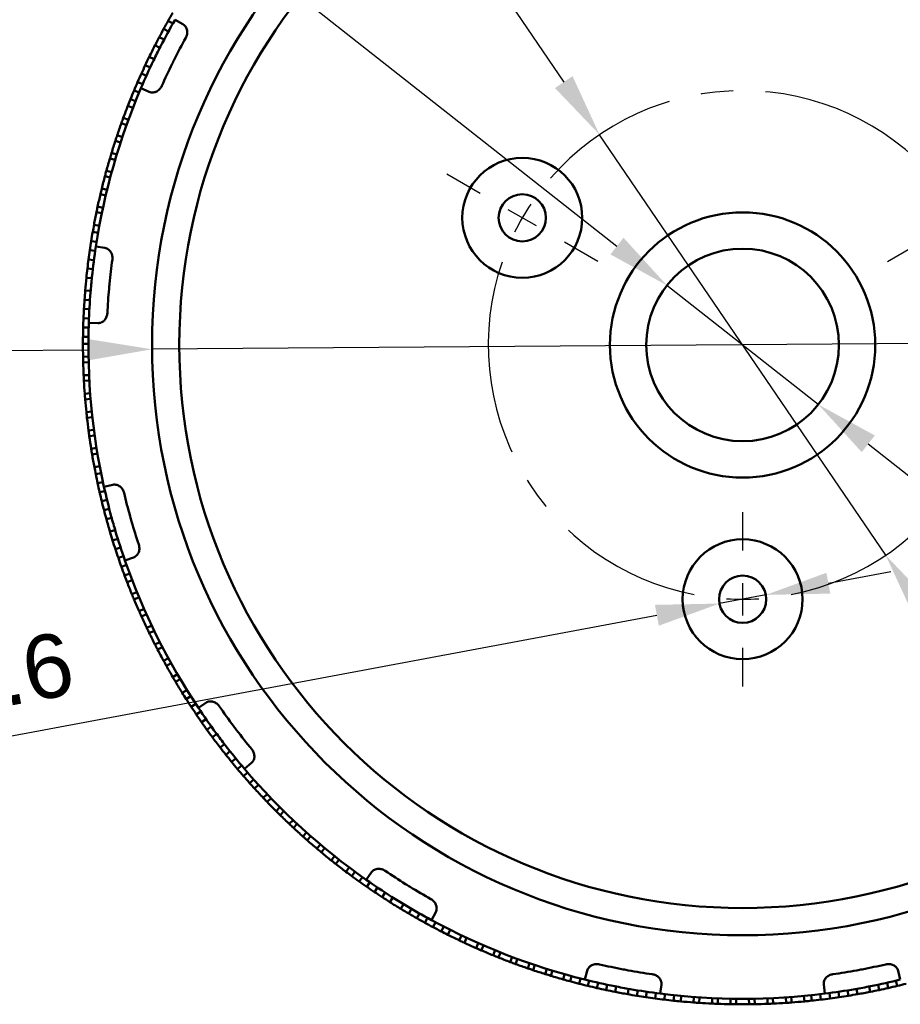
# Model space of a CAD drawing. Header units: millimetres. Extents: x 0 to 420, y 0 to 297.
# Tile 89 of 93: x 287 to 336, y 142 to 196. Entities that reach past the tile are written whole.
import ezdxf

# ---------------------------------------------------------------- set-up
doc = ezdxf.new("R2010")
doc.units = ezdxf.units.MM
doc.header["$LTSCALE"] = 0.75
doc.linetypes.add('CENTER2', pattern=[28.575, 19.05, -3.175, 3.175, -3.175])
for name, color, linetype, lineweight in [('FD_Dimensions', 7, 'Continuous', 25), ('Smart Centers', 7, 'CENTER2', 25), ('Visible', 7, 'Continuous', 50)]:
    doc.layers.add(name, color=color, linetype=linetype, lineweight=lineweight)
doc.styles.get("Standard").update_dxf_attribs({"font": 'arial.ttf'})
doc.dimstyles.new('Dim-ISO-25', dxfattribs={"dimtxt": 3.5, "dimasz": 3.5, "dimexe": 2.1, "dimexo": 2.1, "dimgap": 1.4, "dimtad": 1, "dimzin": 12, "dimdsep": 46, "dimtxsty": 'Standard', "dimcen": 0, "dimazin": 3, "dimtp": 0.1, "dimtm": 0.1, "dimtfac": 0.714286, "dimtmove": 0, "dimatfit": 3, "dimfxl": 1, "dimtzin": 12, "dimarcsym": 0})

# ---------------------------------------------------------------- blocks, each defined once
blk = doc.blocks.new('*D39')
at = {"layer": 'Defpoints', "color": 0, "transparency": 16777216}
for p in [(359.4189, 178.786752), (294.420636, 178.311657)]:
    blk.add_point(p, dxfattribs=at)
at = {"layer": 'FD_Dimensions', "color": 0, "lineweight": -2, "transparency": 16777216}
for p, q in [((359.4189, 178.786752), (294.420636, 178.311657)), ((362.918806, 178.812334), (366.418713, 178.837916)), ((269.337545, 178.128316), (290.920729, 178.286075))]:
    blk.add_line(p, q, dxfattribs=at)
at = {"layer": 'FD_Dimensions', "color": 0, "transparency": 16777216}
for points in [[(362.914542, 179.395652), (362.92307, 178.229016), (359.4189, 178.786752)], [(290.916466, 178.869393), (290.924993, 177.702758), (294.420636, 178.311657)]]:
    blk.add_solid(points, dxfattribs=at)
at = {"layer": 'FD_Dimensions', "color": 0, "transparency": 16777216, "insert": (275.137323, 181.455688), "char_height": 3.5, "attachment_point": 5, "rotation": 0.4187787}
blk.add_mtext('∅65', dxfattribs=at)
blk = doc.blocks.new('*D40')
at = {"layer": 'Defpoints', "color": 0, "transparency": 16777216}
for p in [(322.755249, 181.827433), (331.084287, 175.270976)]:
    blk.add_point(p, dxfattribs=at)
at = {"layer": 'FD_Dimensions', "color": 0, "lineweight": -2, "transparency": 16777216}
for p, q in [((277.408126, 217.523805), (320.005095, 183.992301)), ((331.084287, 175.270976), (322.755249, 181.827433)), ((333.834441, 173.106108), (336.584595, 170.941241))]:
    blk.add_line(p, q, dxfattribs=at)
at = {"layer": 'FD_Dimensions', "color": 0, "transparency": 16777216}
for points in [[(320.365906, 184.45066), (319.644283, 183.533942), (322.755249, 181.827433)], [(334.195252, 173.564467), (333.47363, 172.647749), (331.084287, 175.270976)]]:
    blk.add_solid(points, dxfattribs=at)
at = {"layer": 'FD_Dimensions', "color": 0, "transparency": 16777216, "insert": (285.606965, 215.250375), "char_height": 3.5, "attachment_point": 5, "rotation": 321.7908405}
blk.add_mtext('∅10.6', dxfattribs=at)
blk = doc.blocks.new('*D41')
at = {"layer": 'Defpoints', "color": 0, "transparency": 16777216}
for p in [(325.641934, 164.310162), (328.197601, 164.788247)]:
    blk.add_point(p, dxfattribs=at)
at = {"layer": 'FD_Dimensions', "color": 0, "lineweight": -2, "transparency": 16777216}
for p, q in [((331.637923, 165.431823), (335.078244, 166.075398)), ((328.197601, 164.788247), (325.641934, 164.310162)), ((279.050838, 155.594438), (322.201613, 163.666587))]:
    blk.add_line(p, q, dxfattribs=at)
at = {"layer": 'FD_Dimensions', "color": 0, "transparency": 16777216}
for points in [[(331.53066, 166.005209), (331.745185, 164.858436), (328.197601, 164.788247)], [(322.09435, 164.239974), (322.308875, 163.0932), (325.641934, 164.310162)]]:
    blk.add_solid(points, dxfattribs=at)
at = {"layer": 'FD_Dimensions', "color": 0, "transparency": 16777216, "insert": (284.825022, 160.016479), "char_height": 3.5, "attachment_point": 5, "rotation": 10.5957815}
blk.add_mtext('∅2.6', dxfattribs=at)
blk = doc.blocks.new('*U23')
at = {"layer": 'Smart Centers', "color": 0, "ltscale": 0.75, "transparency": 16777216}
for p, q in [((-14.444357, 8.339453), (-16.281278, 9.4)), ((-7.967434, 4.6), (-9.804355, 5.660547))]:
    blk.add_line(p, q, dxfattribs=at)
at = {"layer": 'Smart Centers', "color": 0, "linetype": 'Continuous', "ltscale": 0.75, "transparency": 16777216}
blk.add_line((-11.351022, 6.553516), (-12.897689, 7.446484), dxfattribs=at)
blk.add_arc((0, 0), 14, 146.344856, 153.655144, dxfattribs=at)
blk = doc.blocks.new('*U24')
at = {"layer": 'Smart Centers', "color": 0, "ltscale": 0.75, "transparency": 16777216}
for p, q in [((14.444357, 8.339453), (16.281278, 9.4)), ((7.967434, 4.6), (9.804355, 5.660547))]:
    blk.add_line(p, q, dxfattribs=at)
at = {"layer": 'Smart Centers', "color": 0, "linetype": 'Continuous', "ltscale": 0.75, "transparency": 16777216}
blk.add_line((11.351022, 6.553516), (12.897689, 7.446484), dxfattribs=at)
blk.add_arc((0, 0), 14, 26.344856, 33.655144, dxfattribs=at)
blk = doc.blocks.new('*U25')
at = {"layer": 'Smart Centers', "color": 0, "ltscale": 0.75, "transparency": 16777216}
for p, q in [((0, -9.2), (0, -11.321094)), ((0, -16.678906), (0, -18.8))]:
    blk.add_line(p, q, dxfattribs=at)
at = {"layer": 'Smart Centers', "color": 0, "linetype": 'Continuous', "ltscale": 0.75, "transparency": 16777216}
blk.add_line((0, -13.107031), (0, -14.892969), dxfattribs=at)
blk.add_arc((0, 0), 14, 266.344856, 273.655144, dxfattribs=at)
blk = doc.blocks.new('*U26')
at = {"layer": 'Smart Centers', "color": 0, "ltscale": 0.75, "transparency": 16777216}
for start, end in [(40.9804, 139.0196), (160.9804, 259.0196), (280.9804, 19.0196)]:
    blk.add_arc((0, 0), 14, start, end, dxfattribs=at)
for name in ['*U23', '*U24', '*U25']:
    blk.add_blockref(name, (0, 0), dxfattribs=at)
blk = doc.blocks.new('*D42')
at = {"layer": 'Defpoints', "color": 0, "transparency": 16777216}
for p in [(319.046593, 190.125608), (334.792942, 166.972801)]:
    blk.add_point(p, dxfattribs=at)
at = {"layer": 'FD_Dimensions', "color": 0, "lineweight": -2, "transparency": 16777216}
for p, q in [((295.453829, 224.815472), (317.078299, 193.019709)), ((334.792942, 166.972801), (319.046593, 190.125608)), ((336.761236, 164.0787), (338.72953, 161.184599))]:
    blk.add_line(p, q, dxfattribs=at)
at = {"layer": 'FD_Dimensions', "color": 0, "transparency": 16777216}
for points in [[(317.56065, 193.347758), (316.595949, 192.69166), (319.046593, 190.125608)], [(337.243586, 164.406749), (336.278886, 163.750651), (334.792942, 166.972801)]]:
    blk.add_solid(points, dxfattribs=at)
at = {"layer": 'FD_Dimensions', "color": 0, "transparency": 16777216, "insert": (301.439897, 221.854955), "char_height": 3.5, "attachment_point": 5, "rotation": 304.2198488}
blk.add_mtext('∅28', dxfattribs=at)

msp = doc.modelspace()

# ---------------------------------------------------------------- linework, layer by layer
at = {"layer": 'Visible', "extrusion": (0, 1, 0)}
for p, q in [((295.307, 196.391), (295.568, 196.243)), ((295.689, 196.456), (296.125, 196.206)), ((295.06, 195.946), (295.323, 195.802)), ((294.819, 195.497), (295.084, 195.357)), ((294.584, 195.045), (294.851, 194.908)), ((294.54, 194.282), (294.27, 194.413)), ((294.322, 193.826), (294.05, 193.953)), ((293.906, 192.905), (293.631, 193.025)), ((294.111, 193.367), (293.837, 193.491)), ((293.708, 192.441), (293.431, 192.556)), ((293.809, 192.681), (294.272, 192.483)), ((293.516, 191.973), (293.238, 192.085)), ((293.091, 191.714), (293.371, 191.605)), ((293.123, 190.95), (292.842, 191.054)), ((292.735, 190.759), (293.017, 190.658)), ((292.406, 189.795), (292.691, 189.702)), ((292.788, 189.997), (292.504, 190.092)), ((292.104, 188.822), (292.391, 188.737)), ((292.481, 189.035), (292.194, 189.122)), ((292.2, 188.064), (291.911, 188.143)), ((291.829, 187.841), (292.119, 187.764)), ((291.947, 187.086), (291.655, 187.157)), ((291.582, 186.853), (291.874, 186.784)), ((291.721, 186.101), (291.428, 186.164)), ((291.363, 185.858), (291.657, 185.797)), ((291.523, 185.111), (291.228, 185.165)), ((291.157, 184.772), (291.453, 184.721)), ((290.997, 183.766), (291.294, 183.723)), ((291.073, 184.27), (291.37, 184.223)), ((291.329, 183.965), (291.826, 183.889)), ((290.927, 183.262), (291.224, 183.223)), ((290.864, 182.756), (291.162, 182.721)), ((290.809, 182.25), (291.107, 182.219)), ((291.043, 181.522), (290.744, 181.547)), ((290.973, 180.514), (290.674, 180.531)), ((291.005, 181.019), (290.705, 181.039)), ((290.949, 180.01), (290.65, 180.022)), ((290.932, 179.505), (290.633, 179.513)), ((290.94, 179.766), (291.443, 179.749)), ((290.923, 179), (290.623, 179.004)), ((290.62, 178.604), (290.92, 178.604)), ((290.926, 177.904), (290.626, 177.899)), ((290.633, 177.586), (290.932, 177.594)), ((290.958, 176.894), (290.658, 176.881)), ((290.674, 176.568), (290.973, 176.584)), ((291.018, 175.886), (290.719, 175.864)), ((290.744, 175.551), (291.043, 175.576)), ((291.107, 174.879), (290.809, 174.849)), ((290.842, 174.537), (291.14, 174.571)), ((291.224, 173.876), (290.927, 173.837)), ((290.969, 173.527), (291.266, 173.568)), ((291.37, 172.876), (291.073, 172.829)), ((291.124, 172.52), (291.42, 172.57)), ((291.543, 171.881), (291.248, 171.825)), ((291.324, 171.433), (291.618, 171.492)), ((291.427, 170.934), (291.721, 170.997)), ((291.776, 170.742), (292.267, 170.851)), ((291.538, 170.437), (291.83, 170.504)), ((291.655, 169.941), (291.947, 170.013)), ((291.779, 169.447), (292.07, 169.523)), ((291.911, 168.955), (292.2, 169.034)), ((292.391, 168.361), (292.104, 168.277)), ((292.538, 167.878), (292.251, 167.789)), ((292.691, 167.396), (292.406, 167.304)), ((292.851, 166.917), (292.567, 166.82)), ((293.017, 166.44), (292.735, 166.339)), ((292.931, 166.686), (293.405, 166.852)), ((293.191, 165.966), (292.91, 165.861)), ((293.051, 165.488), (293.331, 165.596)), ((293.589, 164.945), (293.311, 164.832)), ((293.431, 164.542), (293.708, 164.658)), ((293.984, 164.015), (293.71, 163.894)), ((293.837, 163.608), (294.111, 163.732)), ((294.405, 163.097), (294.134, 162.968)), ((294.27, 162.686), (294.539, 162.817)), ((294.851, 162.19), (294.584, 162.054)), ((294.728, 161.776), (294.994, 161.914)), ((295.323, 161.297), (295.06, 161.153)), ((295.211, 160.879), (295.473, 161.025)), ((295.82, 160.417), (295.56, 160.266)), ((295.719, 159.996), (295.977, 160.149)), ((296.341, 159.551), (296.086, 159.393)), ((296.298, 159.055), (296.551, 159.216)), ((296.97, 158.574), (297.388, 158.853)), ((296.575, 158.627), (296.826, 158.792)), ((296.858, 158.203), (297.106, 158.372)), ((297.146, 157.784), (297.392, 157.955)), ((297.44, 157.368), (297.684, 157.543)), ((297.74, 156.956), (297.982, 157.135)), ((298.403, 156.576), (298.166, 156.393)), ((298.714, 156.178), (298.479, 155.992)), ((299.031, 155.785), (298.799, 155.595)), ((299.353, 155.396), (299.124, 155.203)), ((299.511, 155.209), (299.894, 155.535)), ((299.681, 155.011), (299.454, 154.815)), ((300.014, 154.631), (299.79, 154.432)), ((300.057, 154.135), (300.279, 154.337)), ((300.754, 153.823), (300.536, 153.617)), ((300.752, 153.391), (300.969, 153.599)), ((301.458, 153.099), (301.246, 152.887)), ((301.469, 152.666), (301.679, 152.88)), ((302.183, 152.394), (301.976, 152.176)), ((302.205, 151.962), (302.409, 152.182)), ((302.926, 151.711), (302.726, 151.487)), ((302.961, 151.279), (303.159, 151.504)), ((303.689, 151.048), (303.495, 150.819)), ((303.735, 150.618), (303.927, 150.848)), ((304.47, 150.407), (304.283, 150.172)), ((304.528, 149.978), (304.713, 150.214)), ((305.268, 149.788), (305.088, 149.548)), ((305.408, 149.31), (305.586, 149.551)), ((305.821, 149.011), (305.995, 149.255)), ((306.208, 149.104), (306.497, 149.515)), ((306.237, 148.718), (306.408, 148.964)), ((306.658, 148.43), (306.825, 148.679)), ((307.083, 148.149), (307.247, 148.4)), ((307.511, 147.874), (307.672, 148.127)), ((308.266, 147.759), (308.111, 147.502)), ((308.7, 147.5), (308.549, 147.241)), ((309.138, 147.247), (308.99, 146.987)), ((309.579, 147.001), (309.434, 146.738)), ((309.794, 146.884), (310.033, 147.326)), ((310.023, 146.761), (309.882, 146.496)), ((310.471, 146.527), (310.334, 146.26)), ((310.69, 146.079), (310.824, 146.348)), ((311.453, 146.041), (311.324, 145.77)), ((311.608, 145.637), (311.734, 145.909)), ((312.371, 145.62), (312.25, 145.345)), ((312.537, 145.22), (312.656, 145.495)), ((313.301, 145.224), (313.188, 144.947)), ((313.478, 144.83), (313.589, 145.108)), ((314.242, 144.855), (314.136, 144.575)), ((314.43, 144.466), (314.533, 144.747)), ((315.192, 144.513), (315.095, 144.229)), ((315.391, 144.129), (315.486, 144.413)), ((316.152, 144.197), (316.062, 143.911)), ((316.362, 143.819), (316.449, 144.106)), ((317.12, 143.909), (317.039, 143.62)), ((317.423, 143.513), (317.502, 143.803)), ((317.916, 143.384), (317.99, 143.674)), ((318.243, 143.61), (318.365, 144.098)), ((335.596, 143.61), (335.475, 144.098)), ((318.41, 143.261), (318.481, 143.552)), ((318.906, 143.145), (318.973, 143.437)), ((319.404, 143.036), (319.466, 143.329)), ((319.903, 142.934), (319.961, 143.228)), ((322.389, 142.835), (322.452, 143.334)), ((331.451, 142.835), (331.387, 143.334)), ((333.878, 143.228), (333.936, 142.934)), ((334.373, 143.329), (334.435, 143.036)), ((334.867, 143.437), (334.933, 143.145)), ((335.359, 143.552), (335.429, 143.261)), ((320.649, 143.1), (320.597, 142.804)), ((321.147, 143.015), (321.099, 142.719)), ((321.646, 142.938), (321.602, 142.641)), ((322.146, 142.867), (322.107, 142.57)), ((322.648, 142.804), (322.612, 142.506)), ((323.15, 142.747), (323.118, 142.449)), ((323.515, 142.409), (323.544, 142.708)), ((324.241, 142.649), (324.219, 142.35)), ((324.531, 142.328), (324.551, 142.627)), ((325.249, 142.588), (325.235, 142.288)), ((325.548, 142.275), (325.56, 142.575)), ((328.28, 142.575), (328.291, 142.275)), ((328.604, 142.288), (328.59, 142.588)), ((329.289, 142.627), (329.308, 142.328)), ((329.621, 142.35), (329.598, 142.649)), ((330.296, 142.708), (330.324, 142.409)), ((330.721, 142.449), (330.69, 142.747)), ((331.227, 142.506), (331.192, 142.804)), ((331.733, 142.57), (331.693, 142.867)), ((332.237, 142.641), (332.193, 142.938)), ((332.74, 142.719), (332.692, 143.015)), ((333.243, 142.804), (333.19, 143.1)), ((326.259, 142.555), (326.254, 142.255)), ((326.567, 142.251), (326.57, 142.551)), ((327.27, 142.551), (327.272, 142.251)), ((327.586, 142.255), (327.58, 142.555))]:
    msp.add_line(p, q, dxfattribs=at)
at = {"layer": 'Visible'}
for centre, radius in [((326.92, 178.549), 32.5), ((326.92, 178.549), 31), ((314.795, 185.549), 3.3), ((314.795, 185.549), 1.3), ((326.92, 178.549), 7.3), ((326.92, 164.549), 3.3), ((326.92, 164.549), 1.3)]:
    msp.add_circle(centre, radius, dxfattribs=at)
at = {"layer": 'Visible', "extrusion": (1e-16, 0, -1)}
msp.add_circle((-326.92, 178.549), 5.3, dxfattribs=at)
for centre, radius, start, end in [((-326.906, 178.557), 36.284, 29.4395, 30.2439), ((-326.906, 178.557), 36.284, 28.6354, 29.4398), ((-326.906, 178.557), 36.284, 27.8314, 28.6358), ((-326.906, 178.556), 36.284, 27.0274, 27.8318), ((-326.92, 178.549), 35, 26.7064, 28.8934), ((-326.92, 178.549), 36, 25.7864, 27.1548), ((-326.92, 178.549), 35, 26.2348, 26.4706), ((-326.92, 178.549), 35, 26.4706, 26.7064), ((-326.92, 178.549), 35, 24.0478, 26.2348), ((-326.932, 178.544), 36.314, 22.6979, 23.5016), ((-326.932, 178.544), 36.314, 23.5019, 24.3057), ((-326.92, 178.549), 36, 8.6521, 23.1126), ((-326.933, 178.544), 36.314, 21.8939, 22.6976), ((-326.936, 178.543), 36.318, 21.2636, 21.8936), ((-326.92, 178.549), 36.3, 10.5015, 11.6152), ((-326.918, 178.55), 36.298, 9.8711, 10.5014), ((-326.904, 178.552), 36.284, 9.067, 9.8714), ((-326.904, 178.551), 36.284, 7.459, 8.2634), ((-326.904, 178.552), 36.284, 8.263, 9.0674), ((-326.92, 178.549), 35, 5.5299, 7.7169), ((-326.92, 178.549), 36.3, 4.7375, 5.8512), ((-326.92, 178.549), 36, 4.6099, 5.9783), ((-326.92, 178.549), 35, 2.8714, 5.0583), ((-326.92, 178.549), 35, 5.0583, 5.2941), ((-326.92, 178.549), 35, 5.2941, 5.5299), ((-326.934, 178.549), 36.314, 2.3255, 3.1292), ((-326.934, 178.549), 36.314, 1.5214, 2.3252), ((-326.934, 178.549), 36.314, 0.7174, 1.5211), ((-326.92, 178.549), 36, 347.4756, 1.9362), ((-326.937, 178.549), 36.318, 0.0871, 0.7171), ((-326.92, 178.549), 36.3, 355.7573, 356.871), ((-326.92, 178.549), 36.3, 354.1492, 355.2629), ((-326.918, 178.549), 36.298, 348.6946, 349.3249), ((-326.904, 178.546), 36.284, 347.8905, 348.6949), ((-326.904, 178.546), 36.284, 347.0865, 347.8909), ((-326.904, 178.546), 36.284, 346.2825, 347.0869), ((-326.92, 178.549), 35, 344.3535, 346.5404), ((-326.904, 178.545), 36.284, 345.4785, 346.2829), ((-326.92, 178.549), 36.3, 343.561, 344.6747), ((-326.92, 178.549), 36, 343.4335, 344.8018), ((-326.92, 178.549), 35, 344.1176, 344.3535), ((-326.92, 178.549), 35, 343.8818, 344.1176), ((-326.92, 178.549), 35, 341.6949, 343.8818), ((-326.933, 178.554), 36.314, 341.149, 341.9527), ((-326.933, 178.554), 36.314, 340.345, 341.1487), ((-326.92, 178.549), 36, 326.2991, 340.7597), ((-326.933, 178.554), 36.314, 339.541, 340.3447), ((-326.936, 178.556), 36.318, 338.9107, 339.5406), ((-326.92, 178.549), 36.3, 332.9728, 334.0865), ((-326.92, 178.549), 36.3, 329.7566, 330.8703), ((-326.918, 178.548), 36.298, 327.5182, 328.1485), ((-326.907, 178.541), 36.284, 326.7141, 327.5185), ((-326.907, 178.541), 36.284, 325.91, 326.7144), ((-326.92, 178.549), 35, 323.177, 325.3639), ((-326.907, 178.54), 36.284, 325.106, 325.9104), ((-326.907, 178.54), 36.284, 323.498, 324.3024), ((-326.92, 178.549), 35, 322.9412, 323.177), ((-326.92, 178.549), 35, 322.7053, 322.9412), ((-326.92, 178.549), 35, 320.5184, 322.7053), ((-326.92, 178.549), 36.3, 322.3845, 323.4982), ((-326.93, 178.558), 36.314, 319.9725, 320.7763), ((-326.93, 178.558), 36.314, 319.1685, 319.9722), ((-326.92, 178.549), 36, 305.1227, 319.5832), ((-326.93, 178.558), 36.314, 318.3645, 319.1682), ((-326.933, 178.561), 36.318, 317.7342, 318.3641), ((-326.92, 178.549), 36.3, 315.0124, 316.1261), ((-326.902, 178.531), 36.275, 314.5177, 315.0124), ((-326.92, 178.549), 36.3, 313.4043, 314.518), ((-326.92, 178.549), 36.3, 311.7963, 312.91), ((-326.903, 178.53), 36.275, 311.3016, 311.7963), ((-326.92, 178.549), 36.3, 310.1882, 311.3019), ((-326.92, 178.549), 36.3, 308.5802, 309.6939), ((-326.904, 178.529), 36.275, 308.0855, 308.5802), ((-326.92, 178.549), 36.3, 306.9721, 308.0858), ((-326.919, 178.548), 36.298, 306.3417, 306.972), ((-326.91, 178.536), 36.284, 305.5376, 306.342), ((-326.92, 178.549), 35, 302.0005, 304.1875), ((-326.911, 178.536), 36.284, 304.7336, 305.538), ((-326.911, 178.536), 36.284, 303.9295, 304.7339), ((-326.92, 178.549), 35, 301.7647, 302.0005), ((-326.92, 178.549), 35, 301.5289, 301.7647), ((-326.92, 178.549), 35, 299.3419, 301.5289), ((-326.911, 178.536), 36.284, 303.1255, 303.9299), ((-326.911, 178.536), 36.284, 302.3215, 303.1259), ((-326.92, 178.549), 36, 301.0805, 302.4489), ((-326.92, 178.549), 36.3, 301.208, 302.3218), ((-326.927, 178.561), 36.314, 300.4041, 301.2078), ((-326.927, 178.561), 36.314, 299.6001, 300.4038), ((-326.926, 178.561), 36.314, 298.7961, 299.5998), ((-326.926, 178.561), 36.314, 297.992, 298.7958), ((-326.92, 178.549), 36, 283.9462, 298.4068), ((-326.926, 178.561), 36.314, 297.188, 297.9917), ((-326.928, 178.565), 36.318, 296.5577, 297.1877), ((-326.92, 178.549), 36.3, 295.444, 296.5577), ((-326.92, 178.549), 36.3, 293.8359, 294.9496), ((-326.909, 178.526), 36.275, 293.3412, 293.8359), ((-326.92, 178.549), 36.3, 292.2279, 293.3416), ((-326.91, 178.526), 36.275, 291.7332, 292.2279), ((-326.92, 178.549), 36.3, 290.6198, 291.7335), ((-326.92, 178.549), 36.3, 289.0118, 290.1255), ((-326.92, 178.549), 35, 280.8241, 283.011), ((-326.92, 178.549), 35, 256.989, 259.1759), ((-326.92, 178.549), 36.3, 287.4037, 288.5174), ((-326.92, 178.549), 36.3, 285.7956, 286.9094), ((-326.92, 178.549), 35, 280.5882, 280.8241), ((-326.92, 178.549), 35, 280.3524, 280.5882), ((-326.92, 178.549), 35, 278.1655, 280.3524), ((-326.92, 178.549), 35, 259.6476, 261.8345), ((-326.92, 178.549), 35, 259.4118, 259.6476), ((-326.92, 178.549), 35, 259.1759, 259.4118), ((-326.919, 178.548), 36.298, 285.1652, 285.7955), ((-326.916, 178.534), 36.284, 284.3611, 285.1655), ((-326.916, 178.534), 36.284, 283.5571, 284.3615), ((-326.916, 178.534), 36.284, 282.7531, 283.5575), ((-326.916, 178.534), 36.284, 281.9491, 282.7534), ((-326.92, 178.549), 36, 279.904, 281.2724), ((-326.92, 178.549), 36, 258.7276, 260.096), ((-326.917, 178.563), 36.314, 257.2471, 258.0509), ((-326.917, 178.563), 36.314, 256.4431, 257.2468), ((-326.916, 178.563), 36.314, 255.6391, 256.4428), ((-326.917, 178.534), 36.284, 281.145, 281.9494), ((-326.92, 178.549), 36.3, 280.0316, 281.1453), ((-326.922, 178.563), 36.314, 279.2276, 280.0314), ((-326.922, 178.563), 36.314, 278.4236, 279.2273), ((-326.922, 178.563), 36.314, 277.6196, 278.4233), ((-326.921, 178.563), 36.314, 276.8156, 277.6193), ((-326.92, 178.549), 36, 262.7697, 277.2303), ((-326.922, 178.534), 36.284, 262.3806, 263.185), ((-326.922, 178.534), 36.284, 261.5766, 262.381), ((-326.922, 178.534), 36.284, 260.7726, 261.577), ((-326.922, 178.534), 36.284, 259.9686, 260.773), ((-326.92, 178.549), 36.3, 258.8551, 259.9688), ((-326.917, 178.563), 36.314, 258.0512, 258.8549), ((-326.921, 178.563), 36.314, 276.0115, 276.8153), ((-326.921, 178.567), 36.318, 275.3813, 276.0112), ((-326.92, 178.549), 36.3, 274.2675, 275.3812), ((-326.92, 178.549), 36.3, 272.6594, 273.7732), ((-326.92, 178.549), 36.3, 271.0514, 272.1651), ((-326.92, 178.549), 36.3, 269.4433, 270.557), ((-326.92, 178.549), 36.3, 267.8353, 268.949), ((-326.921, 178.524), 36.275, 267.3406, 267.8353), ((-326.92, 178.549), 36.3, 266.2272, 267.3409), ((-326.92, 178.549), 36.3, 264.6192, 265.7329), ((-326.92, 178.548), 36.298, 263.9887, 264.619), ((-326.921, 178.534), 36.284, 263.1847, 263.9891)]:
    msp.add_arc(centre, radius, start, end, dxfattribs=at)
at = {"layer": 'Visible'}
for centre, radius, start, end in [((326.92, 178.549), 36.3, 152.9724, 154.0861), ((326.932, 178.543), 36.314, 154.0863, 154.89), ((326.932, 178.543), 36.314, 154.8903, 155.694), ((326.92, 178.549), 36.3, 158.7364, 159.8501), ((326.92, 178.549), 36.3, 160.3445, 161.4582), ((326.92, 178.549), 36.3, 161.9525, 163.0663), ((326.92, 178.549), 36.3, 163.5606, 164.6743), ((326.92, 178.549), 36.3, 165.1687, 166.2824), ((326.92, 178.549), 36.3, 166.7767, 167.8904), ((326.904, 178.551), 36.284, 172.5407, 173.3451), ((326.904, 178.551), 36.284, 173.3447, 174.1491), ((326.934, 178.548), 36.314, 175.2627, 176.0665), ((326.934, 178.548), 36.314, 176.0668, 176.8705), ((326.92, 178.549), 36.3, 179.9129, 181.0266), ((326.92, 178.549), 36.3, 181.521, 182.6347), ((326.92, 178.549), 36.3, 186.3451, 187.4588), ((326.92, 178.549), 36.3, 187.9532, 189.0669), ((326.92, 178.549), 36.3, 189.5612, 190.6749), ((326.905, 178.545), 36.284, 194.5212, 195.3256), ((326.933, 178.553), 36.314, 196.4392, 197.2429), ((326.933, 178.553), 36.314, 197.2432, 198.047), ((326.92, 178.549), 36.3, 201.0894, 202.2031), ((326.92, 178.549), 36.3, 202.6974, 203.8111), ((326.92, 178.549), 36.3, 204.3055, 205.4192), ((326.92, 178.549), 36.3, 207.5216, 208.6353), ((326.92, 178.549), 36.3, 210.7377, 211.8514), ((326.907, 178.54), 36.284, 214.8936, 215.698), ((326.92, 178.549), 36, 216.3746, 217.743), ((326.931, 178.558), 36.314, 217.6157, 218.4194), ((326.931, 178.558), 36.314, 218.4197, 219.2234), ((326.92, 178.549), 36.3, 222.2658, 223.3796)]:
    msp.add_arc(centre, radius, start, end, dxfattribs=at)
for points in [[(294.888, 194.979), (295.143, 195.478), (295.411, 195.97), (295.689, 196.456)], [(293.809, 192.681), (294.029, 193.196), (294.261, 193.706), (294.505, 194.21)], [(291.116, 182.299), (291.174, 182.856), (291.245, 183.411), (291.329, 183.965)], [(290.94, 179.766), (290.959, 180.325), (290.991, 180.884), (291.036, 181.443)], [(292.179, 169.112), (292.032, 169.652), (291.898, 170.196), (291.776, 170.742)], [(292.931, 166.686), (292.746, 167.215), (292.574, 167.748), (292.414, 168.285)], [(297.934, 157.199), (297.602, 157.65), (297.28, 158.108), (296.97, 158.574)], [(299.511, 155.209), (299.148, 155.635), (298.795, 156.07), (298.452, 156.513)], [(307.604, 148.17), (307.132, 148.47), (306.666, 148.782), (306.208, 149.104)], [(309.794, 146.884), (309.301, 147.15), (308.815, 147.428), (308.335, 147.717)], [(319.883, 143.244), (319.334, 143.353), (318.787, 143.475), (318.243, 143.61)], [(335.596, 143.61), (335.053, 143.475), (334.506, 143.353), (333.957, 143.244)], [(322.389, 142.835), (321.833, 142.906), (321.279, 142.989), (320.728, 143.086)], [(333.112, 143.086), (332.56, 142.989), (332.006, 142.906), (331.451, 142.835)]]:
    msp.add_open_spline(points, degree=3, dxfattribs=at)
for points, knots in [([(296.125, 196.206), (296.156, 196.188), (296.184, 196.167), (296.236, 196.117), (296.26, 196.088), (296.316, 195.998), (296.34, 195.934), (296.363, 195.795), (296.361, 195.721), (296.333, 195.583), (296.309, 195.52), (296.277, 195.461)], [-0.08452116, -0.08452116, -0.08452116, -0.08452116, -0.07395604, -0.07395604, -0.06254167, -0.06254167, -0.04214359, -0.04214359, -0.02020972, -0.02020972, -0.00000001, -0.00000001, -0.00000001, -0.00000001]), ([(294.958, 192.812), (294.93, 192.751), (294.894, 192.694), (294.801, 192.589), (294.744, 192.542), (294.619, 192.477), (294.554, 192.456), (294.448, 192.447), (294.41, 192.448), (294.338, 192.46), (294.304, 192.47), (294.272, 192.483)], [-0.08410092, -0.08410092, -0.08410092, -0.08410092, -0.06414874, -0.06414874, -0.04230709, -0.04230709, -0.02199015, -0.02199015, -0.01056836, -0.01056836, 0, 0, 0, 0]), ([(292.735, 190.759), (292.737, 190.766), (292.74, 190.772), (292.757, 190.822), (292.773, 190.866), (292.804, 190.951), (292.819, 190.993), (292.837, 191.041), (292.839, 191.048), (292.842, 191.054)], [-0.0402445, -0.0402445, -0.0402445, -0.0402445, -0.03948019, -0.03948019, -0.03376094, -0.03376094, -0.02744024, -0.02744024, -0.02641171, -0.02641171, -0.02641171, -0.02641171]), ([(292.406, 189.795), (292.408, 189.802), (292.41, 189.808), (292.427, 189.859), (292.441, 189.903), (292.469, 189.989), (292.484, 190.031), (292.5, 190.08), (292.502, 190.086), (292.504, 190.092)], [-0.040241, -0.040241, -0.040241, -0.040241, -0.03947669, -0.03947669, -0.0337578, -0.0337578, -0.02743813, -0.02743813, -0.02640984, -0.02640984, -0.02640984, -0.02640984]), ([(292.104, 188.822), (292.106, 188.829), (292.108, 188.836), (292.123, 188.886), (292.136, 188.931), (292.162, 189.017), (292.175, 189.061), (292.19, 189.109), (292.192, 189.116), (292.194, 189.122)], [-0.04023976, -0.04023976, -0.04023976, -0.04023976, -0.03947546, -0.03947546, -0.03375676, -0.03375676, -0.02743742, -0.02743742, -0.02640917, -0.02640917, -0.02640917, -0.02640917]), ([(291.829, 187.841), (291.831, 187.848), (291.833, 187.855), (291.846, 187.906), (291.858, 187.951), (291.882, 188.038), (291.894, 188.081), (291.907, 188.131), (291.909, 188.137), (291.911, 188.143)], [-0.0402406, -0.0402406, -0.0402406, -0.0402406, -0.03947627, -0.03947627, -0.03375732, -0.03375732, -0.02743778, -0.02743778, -0.02640948, -0.02640948, -0.02640948, -0.02640948]), ([(291.582, 186.853), (291.584, 186.86), (291.585, 186.866), (291.598, 186.918), (291.608, 186.963), (291.629, 187.051), (291.64, 187.095), (291.652, 187.144), (291.654, 187.151), (291.655, 187.157)], [-0.04024395, -0.04024395, -0.04024395, -0.04024395, -0.03947957, -0.03947957, -0.03375998, -0.03375998, -0.0274396, -0.0274396, -0.02641114, -0.02641114, -0.02641114, -0.02641114]), ([(291.363, 185.858), (291.365, 185.865), (291.366, 185.871), (291.377, 185.923), (291.386, 185.969), (291.405, 186.057), (291.414, 186.101), (291.425, 186.151), (291.426, 186.158), (291.428, 186.164)], [-0.04024507, -0.04024507, -0.04024507, -0.04024507, -0.03948069, -0.03948069, -0.03376085, -0.03376085, -0.02744022, -0.02744022, -0.02641173, -0.02641173, -0.02641173, -0.02641173]), ([(291.826, 183.889), (291.861, 183.884), (291.895, 183.874), (291.962, 183.847), (291.995, 183.828), (292.08, 183.765), (292.125, 183.713), (292.196, 183.592), (292.221, 183.522), (292.245, 183.384), (292.246, 183.316), (292.237, 183.249)], [-0.08452116, -0.08452116, -0.08452116, -0.08452116, -0.07395604, -0.07395604, -0.06254167, -0.06254167, -0.04214359, -0.04214359, -0.02020972, -0.02020972, -0.00000001, -0.00000001, -0.00000001, -0.00000001]), ([(291.964, 180.302), (291.96, 180.236), (291.947, 180.169), (291.899, 180.038), (291.862, 179.974), (291.769, 179.868), (291.716, 179.825), (291.621, 179.778), (291.585, 179.766), (291.513, 179.75), (291.478, 179.747), (291.443, 179.749)], [-0.08410092, -0.08410092, -0.08410092, -0.08410092, -0.06414874, -0.06414874, -0.04230709, -0.04230709, -0.02199015, -0.02199015, -0.01056836, -0.01056836, 0, 0, 0, 0]), ([(290.633, 177.586), (290.632, 177.593), (290.632, 177.6), (290.631, 177.653), (290.63, 177.699), (290.628, 177.789), (290.627, 177.835), (290.626, 177.885), (290.626, 177.892), (290.626, 177.899)], [-0.0402445, -0.0402445, -0.0402445, -0.0402445, -0.03948019, -0.03948019, -0.03376094, -0.03376094, -0.02744024, -0.02744024, -0.02641171, -0.02641171, -0.02641171, -0.02641171]), ([(290.674, 176.568), (290.673, 176.575), (290.673, 176.582), (290.67, 176.635), (290.668, 176.681), (290.663, 176.771), (290.661, 176.816), (290.659, 176.867), (290.658, 176.874), (290.658, 176.881)], [-0.040241, -0.040241, -0.040241, -0.040241, -0.03947669, -0.03947669, -0.0337578, -0.0337578, -0.02743813, -0.02743813, -0.02640984, -0.02640984, -0.02640984, -0.02640984]), ([(290.744, 175.551), (290.743, 175.559), (290.743, 175.565), (290.738, 175.618), (290.735, 175.665), (290.727, 175.755), (290.724, 175.8), (290.72, 175.85), (290.72, 175.857), (290.719, 175.864)], [-0.04023976, -0.04023976, -0.04023976, -0.04023976, -0.03947546, -0.03947546, -0.03375676, -0.03375676, -0.02743742, -0.02743742, -0.02640917, -0.02640917, -0.02640917, -0.02640917]), ([(290.842, 174.537), (290.841, 174.545), (290.841, 174.551), (290.835, 174.604), (290.83, 174.651), (290.82, 174.74), (290.815, 174.785), (290.81, 174.835), (290.81, 174.842), (290.809, 174.849)], [-0.0402406, -0.0402406, -0.0402406, -0.0402406, -0.03947627, -0.03947627, -0.03375732, -0.03375732, -0.02743778, -0.02743778, -0.02640948, -0.02640948, -0.02640948, -0.02640948]), ([(290.969, 173.527), (290.968, 173.534), (290.967, 173.54), (290.96, 173.593), (290.953, 173.639), (290.941, 173.728), (290.935, 173.773), (290.929, 173.824), (290.928, 173.83), (290.927, 173.837)], [-0.04024395, -0.04024395, -0.04024395, -0.04024395, -0.03947957, -0.03947957, -0.03375998, -0.03375998, -0.0274396, -0.0274396, -0.02641114, -0.02641114, -0.02641114, -0.02641114]), ([(291.124, 172.52), (291.123, 172.527), (291.122, 172.533), (291.113, 172.586), (291.105, 172.632), (291.091, 172.721), (291.083, 172.765), (291.075, 172.816), (291.074, 172.822), (291.073, 172.829)], [-0.04024507, -0.04024507, -0.04024507, -0.04024507, -0.03948069, -0.03948069, -0.03376085, -0.03376085, -0.02744022, -0.02744022, -0.02641173, -0.02641173, -0.02641173, -0.02641173]), ([(292.267, 170.851), (292.301, 170.859), (292.336, 170.862), (292.409, 170.861), (292.447, 170.855), (292.548, 170.827), (292.609, 170.795), (292.719, 170.708), (292.768, 170.652), (292.84, 170.531), (292.865, 170.468), (292.881, 170.403)], [-0.08452116, -0.08452116, -0.08452116, -0.08452116, -0.07395604, -0.07395604, -0.06254167, -0.06254167, -0.04214359, -0.04214359, -0.02020972, -0.02020972, -0.00000001, -0.00000001, -0.00000001, -0.00000001]), ([(293.691, 167.557), (293.712, 167.493), (293.723, 167.426), (293.726, 167.287), (293.714, 167.213), (293.667, 167.081), (293.632, 167.022), (293.56, 166.944), (293.531, 166.919), (293.47, 166.879), (293.438, 166.863), (293.405, 166.852)], [-0.08410092, -0.08410092, -0.08410092, -0.08410092, -0.06414874, -0.06414874, -0.04230709, -0.04230709, -0.02199015, -0.02199015, -0.01056836, -0.01056836, 0, 0, 0, 0]), ([(293.431, 164.542), (293.428, 164.549), (293.426, 164.555), (293.405, 164.604), (293.387, 164.647), (293.353, 164.73), (293.336, 164.772), (293.316, 164.819), (293.314, 164.826), (293.311, 164.832)], [-0.0402445, -0.0402445, -0.0402445, -0.0402445, -0.03948019, -0.03948019, -0.03376094, -0.03376094, -0.02744024, -0.02744024, -0.02641171, -0.02641171, -0.02641171, -0.02641171]), ([(293.837, 163.608), (293.834, 163.615), (293.832, 163.621), (293.81, 163.669), (293.791, 163.712), (293.754, 163.794), (293.736, 163.835), (293.715, 163.882), (293.712, 163.888), (293.71, 163.894)], [-0.040241, -0.040241, -0.040241, -0.040241, -0.03947669, -0.03947669, -0.0337578, -0.0337578, -0.02743813, -0.02743813, -0.02640984, -0.02640984, -0.02640984, -0.02640984]), ([(294.27, 162.686), (294.266, 162.692), (294.263, 162.698), (294.24, 162.746), (294.22, 162.788), (294.181, 162.869), (294.162, 162.91), (294.14, 162.956), (294.137, 162.962), (294.134, 162.968)], [-0.04023976, -0.04023976, -0.04023976, -0.04023976, -0.03947546, -0.03947546, -0.03375676, -0.03375676, -0.02743742, -0.02743742, -0.02640917, -0.02640917, -0.02640917, -0.02640917]), ([(294.728, 161.776), (294.724, 161.782), (294.721, 161.788), (294.697, 161.835), (294.675, 161.877), (294.634, 161.957), (294.613, 161.997), (294.59, 162.042), (294.587, 162.048), (294.584, 162.054)], [-0.0402406, -0.0402406, -0.0402406, -0.0402406, -0.03947627, -0.03947627, -0.03375732, -0.03375732, -0.02743778, -0.02743778, -0.02640948, -0.02640948, -0.02640948, -0.02640948]), ([(295.211, 160.879), (295.207, 160.885), (295.204, 160.891), (295.178, 160.937), (295.156, 160.978), (295.112, 161.057), (295.091, 161.097), (295.066, 161.141), (295.063, 161.147), (295.06, 161.153)], [-0.04024395, -0.04024395, -0.04024395, -0.04024395, -0.03947957, -0.03947957, -0.03375998, -0.03375998, -0.0274396, -0.0274396, -0.02641114, -0.02641114, -0.02641114, -0.02641114]), ([(295.719, 159.996), (295.716, 160.002), (295.712, 160.008), (295.685, 160.054), (295.661, 160.094), (295.616, 160.171), (295.593, 160.21), (295.567, 160.254), (295.564, 160.26), (295.56, 160.266)], [-0.04024507, -0.04024507, -0.04024507, -0.04024507, -0.03948069, -0.03948069, -0.03376085, -0.03376085, -0.02744022, -0.02744022, -0.02641173, -0.02641173, -0.02641173, -0.02641173]), ([(297.388, 158.853), (297.417, 158.873), (297.448, 158.888), (297.517, 158.913), (297.554, 158.921), (297.659, 158.932), (297.727, 158.924), (297.862, 158.883), (297.927, 158.848), (298.038, 158.762), (298.084, 158.712), (298.123, 158.657)], [-0.08452116, -0.08452116, -0.08452116, -0.08452116, -0.07395604, -0.07395604, -0.06254167, -0.06254167, -0.04214359, -0.04214359, -0.02020972, -0.02020972, -0.00000001, -0.00000001, -0.00000001, -0.00000001]), ([(299.906, 156.295), (299.948, 156.244), (299.983, 156.186), (300.036, 156.056), (300.052, 155.984), (300.055, 155.843), (300.044, 155.775), (300.005, 155.677), (299.987, 155.643), (299.945, 155.584), (299.921, 155.558), (299.894, 155.535)], [-0.08410092, -0.08410092, -0.08410092, -0.08410092, -0.06414874, -0.06414874, -0.04230709, -0.04230709, -0.02199015, -0.02199015, -0.01056836, -0.01056836, 0, 0, 0, 0]), ([(300.752, 153.391), (300.747, 153.396), (300.743, 153.401), (300.706, 153.439), (300.674, 153.473), (300.611, 153.538), (300.58, 153.571), (300.545, 153.608), (300.541, 153.613), (300.536, 153.617)], [-0.0402445, -0.0402445, -0.0402445, -0.0402445, -0.03948019, -0.03948019, -0.03376094, -0.03376094, -0.02744024, -0.02744024, -0.02641171, -0.02641171, -0.02641171, -0.02641171]), ([(302.205, 151.962), (302.2, 151.967), (302.195, 151.972), (302.156, 152.008), (302.122, 152.04), (302.056, 152.101), (302.023, 152.132), (301.986, 152.167), (301.981, 152.172), (301.976, 152.176)], [-0.04023976, -0.04023976, -0.04023976, -0.04023976, -0.03947546, -0.03947546, -0.03375676, -0.03375676, -0.02743742, -0.02743742, -0.02640917, -0.02640917, -0.02640917, -0.02640917]), ([(303.735, 150.618), (303.73, 150.622), (303.725, 150.626), (303.684, 150.66), (303.648, 150.69), (303.579, 150.748), (303.545, 150.777), (303.506, 150.81), (303.5, 150.814), (303.495, 150.819)], [-0.04024395, -0.04024395, -0.04024395, -0.04024395, -0.03947957, -0.03947957, -0.03375998, -0.03375998, -0.0274396, -0.0274396, -0.02641114, -0.02641114, -0.02641114, -0.02641114]), ([(306.497, 149.515), (306.517, 149.544), (306.541, 149.57), (306.596, 149.618), (306.627, 149.639), (306.722, 149.686), (306.788, 149.704), (306.928, 149.714), (307.002, 149.705), (307.136, 149.664), (307.197, 149.635), (307.253, 149.597)], [-0.08452116, -0.08452116, -0.08452116, -0.08452116, -0.07395604, -0.07395604, -0.06254167, -0.06254167, -0.04214359, -0.04214359, -0.02020972, -0.02020972, -0.00000001, -0.00000001, -0.00000001, -0.00000001]), ([(309.769, 148.039), (309.827, 148.007), (309.881, 147.965), (309.977, 147.863), (310.018, 147.802), (310.071, 147.671), (310.086, 147.604), (310.085, 147.499), (310.081, 147.461), (310.062, 147.39), (310.049, 147.357), (310.033, 147.326)], [-0.08410092, -0.08410092, -0.08410092, -0.08410092, -0.06414874, -0.06414874, -0.04230709, -0.04230709, -0.02199015, -0.02199015, -0.01056836, -0.01056836, 0, 0, 0, 0]), ([(311.608, 145.637), (311.601, 145.64), (311.595, 145.643), (311.547, 145.665), (311.505, 145.685), (311.423, 145.723), (311.382, 145.742), (311.336, 145.764), (311.33, 145.767), (311.324, 145.77)], [-0.0402445, -0.0402445, -0.0402445, -0.0402445, -0.03948019, -0.03948019, -0.03376094, -0.03376094, -0.02744024, -0.02744024, -0.02641171, -0.02641171, -0.02641171, -0.02641171]), ([(314.43, 144.466), (314.423, 144.468), (314.417, 144.47), (314.367, 144.489), (314.323, 144.505), (314.239, 144.536), (314.196, 144.552), (314.149, 144.57), (314.142, 144.572), (314.136, 144.575)], [-0.0402406, -0.0402406, -0.0402406, -0.0402406, -0.03947627, -0.03947627, -0.03375732, -0.03375732, -0.02743778, -0.02743778, -0.02640948, -0.02640948, -0.02640948, -0.02640948]), ([(315.391, 144.129), (315.384, 144.131), (315.378, 144.133), (315.328, 144.15), (315.283, 144.165), (315.198, 144.194), (315.155, 144.208), (315.107, 144.225), (315.101, 144.227), (315.095, 144.229)], [-0.04024395, -0.04024395, -0.04024395, -0.04024395, -0.03947957, -0.03947957, -0.03375998, -0.03375998, -0.0274396, -0.0274396, -0.02641114, -0.02641114, -0.02641114, -0.02641114]), ([(318.365, 144.098), (318.373, 144.132), (318.386, 144.165), (318.419, 144.229), (318.441, 144.261), (318.512, 144.339), (318.567, 144.379), (318.695, 144.439), (318.766, 144.457), (318.906, 144.468), (318.974, 144.463), (319.04, 144.448)], [-0.08452116, -0.08452116, -0.08452116, -0.08452116, -0.07395604, -0.07395604, -0.06254167, -0.06254167, -0.04214359, -0.04214359, -0.02020972, -0.02020972, -0.00000001, -0.00000001, -0.00000001, -0.00000001]), ([(334.8, 144.448), (334.865, 144.463), (334.932, 144.468), (335.072, 144.458), (335.143, 144.44), (335.271, 144.38), (335.327, 144.34), (335.398, 144.261), (335.42, 144.23), (335.454, 144.165), (335.467, 144.132), (335.475, 144.098)], [-0.08410092, -0.08410092, -0.08410092, -0.08410092, -0.06414874, -0.06414874, -0.04230709, -0.04230709, -0.02199015, -0.02199015, -0.01056836, -0.01056836, 0, 0, 0, 0]), ([(316.362, 143.819), (316.355, 143.821), (316.348, 143.823), (316.297, 143.838), (316.253, 143.852), (316.167, 143.878), (316.124, 143.892), (316.075, 143.907), (316.069, 143.909), (316.062, 143.911)], [-0.04024507, -0.04024507, -0.04024507, -0.04024507, -0.03948069, -0.03948069, -0.03376085, -0.03376085, -0.02744022, -0.02744022, -0.02641173, -0.02641173, -0.02641173, -0.02641173]), ([(321.949, 143.904), (322.015, 143.895), (322.08, 143.875), (322.206, 143.815), (322.266, 143.772), (322.364, 143.67), (322.401, 143.613), (322.439, 143.514), (322.448, 143.477), (322.457, 143.404), (322.457, 143.369), (322.452, 143.334)], [-0.08410092, -0.08410092, -0.08410092, -0.08410092, -0.06414874, -0.06414874, -0.04230709, -0.04230709, -0.02199015, -0.02199015, -0.01056836, -0.01056836, 0, 0, 0, 0]), ([(331.387, 143.334), (331.383, 143.369), (331.383, 143.404), (331.391, 143.476), (331.4, 143.513), (331.438, 143.612), (331.475, 143.669), (331.572, 143.771), (331.632, 143.814), (331.759, 143.875), (331.824, 143.894), (331.891, 143.904)], [-0.08452116, -0.08452116, -0.08452116, -0.08452116, -0.07395604, -0.07395604, -0.06254167, -0.06254167, -0.04214359, -0.04214359, -0.02020972, -0.02020972, -0.00000001, -0.00000001, -0.00000001, -0.00000001]), ([(324.531, 142.328), (324.524, 142.328), (324.517, 142.329), (324.464, 142.332), (324.417, 142.336), (324.328, 142.342), (324.283, 142.345), (324.232, 142.349), (324.225, 142.349), (324.219, 142.35)], [-0.0402445, -0.0402445, -0.0402445, -0.0402445, -0.03948019, -0.03948019, -0.03376094, -0.03376094, -0.02744024, -0.02744024, -0.02641171, -0.02641171, -0.02641171, -0.02641171]), ([(325.548, 142.275), (325.541, 142.275), (325.534, 142.276), (325.481, 142.278), (325.435, 142.28), (325.345, 142.283), (325.3, 142.285), (325.249, 142.288), (325.242, 142.288), (325.235, 142.288)], [-0.040241, -0.040241, -0.040241, -0.040241, -0.03947669, -0.03947669, -0.0337578, -0.0337578, -0.02743813, -0.02743813, -0.02640984, -0.02640984, -0.02640984, -0.02640984]), ([(326.567, 142.251), (326.56, 142.251), (326.553, 142.251), (326.5, 142.252), (326.453, 142.252), (326.363, 142.253), (326.318, 142.254), (326.267, 142.255), (326.26, 142.255), (326.254, 142.255)], [-0.04023976, -0.04023976, -0.04023976, -0.04023976, -0.03947546, -0.03947546, -0.03375676, -0.03375676, -0.02743742, -0.02743742, -0.02640917, -0.02640917, -0.02640917, -0.02640917]), ([(327.586, 142.255), (327.578, 142.255), (327.572, 142.255), (327.519, 142.254), (327.472, 142.253), (327.382, 142.252), (327.337, 142.252), (327.286, 142.251), (327.279, 142.251), (327.272, 142.251)], [-0.0402406, -0.0402406, -0.0402406, -0.0402406, -0.03947627, -0.03947627, -0.03375732, -0.03375732, -0.02743778, -0.02743778, -0.02640948, -0.02640948, -0.02640948, -0.02640948]), ([(329.621, 142.35), (329.614, 142.349), (329.607, 142.349), (329.554, 142.345), (329.507, 142.342), (329.418, 142.335), (329.372, 142.332), (329.322, 142.329), (329.315, 142.328), (329.308, 142.328)], [-0.04024507, -0.04024507, -0.04024507, -0.04024507, -0.03948069, -0.03948069, -0.03376085, -0.03376085, -0.02744022, -0.02744022, -0.02641173, -0.02641173, -0.02641173, -0.02641173])]:
    msp.add_open_spline(points, degree=3, knots=knots, dxfattribs=at)

# ---------------------------------------------------------------- block references
at = {"layer": 'Smart Centers', "ltscale": 0.75}
msp.add_blockref('*U26', (326.92, 178.549), dxfattribs=at)

# ---------------------------------------------------------------- dimensions: what is measured, and where the dimension line sits
at = {"layer": 'FD_Dimensions'}
for p1, p2, picture, middle in [((334.793, 166.973), (319.047, 190.126), '*D42', (298.724, 220.008)), ((331.084, 175.271), (322.755, 181.827), '*D40', (283.575, 212.669)), ((359.419, 178.787), (294.421, 178.312), '*D39', (275.161, 178.171)), ((328.198, 164.788), (325.642, 164.31), '*D41', (285.429, 156.788))]:
    dim = msp.add_diameter_dim_2p(p1=p1, p2=p2, dimstyle='Dim-ISO-25', override={"dimlfac": 1}, dxfattribs=at)
    dim.commit()
    dim.dimension.update_dxf_attribs({"geometry": picture, "text_midpoint": middle, "dimtype": 163})

doc.saveas('drawing.dxf')
